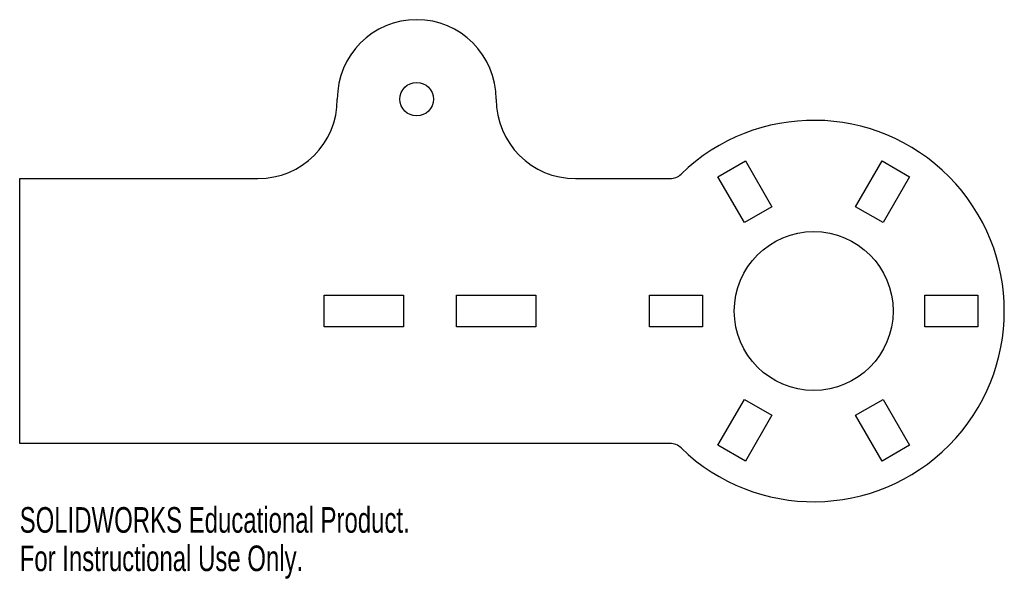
# Model space of a CAD drawing. Header units: millimetres. Extents: x -150 to 36, y -51 to 55.
import ezdxf

# ---------------------------------------------------------------- set-up
doc = ezdxf.new("R2010")
doc.units = ezdxf.units.MM
doc.styles.add('SLDTEXTSTYLE0', font='TXT', dxfattribs={"width": 0.7})

msp = doc.modelspace()

# ---------------------------------------------------------------- linework, layer by layer
at = {"color": 7, "linetype": 'Continuous', "lineweight": 25}
for p, q in [((-18.1, 25.35), (-12.9, 28.35)), ((-12.9, 28.35), (-7.9, 19.69)), ((7.9, 19.69), (12.9, 28.35)), ((12.9, 28.35), (18.1, 25.35)), ((-150, 25), (-105, 25)), ((-150, -25), (-150, 25)), ((-45, 25), (-27.15, 25)), ((-13.1, 16.69), (-18.1, 25.35)), ((18.1, 25.35), (13.1, 16.69)), ((-7.9, 19.69), (-13.1, 16.69)), ((13.1, 16.69), (7.9, 19.69)), ((-92.5, -3), (-92.5, 3)), ((-92.5, 3), (-77.5, 3)), ((-77.5, 3), (-77.5, -3)), ((-67.5, -3), (-67.5, 3)), ((-67.5, 3), (-52.5, 3)), ((-52.5, 3), (-52.5, -3)), ((-31, -3), (-31, 3)), ((-31, 3), (-21, 3)), ((-21, 3), (-21, -3)), ((21, -3), (21, 3)), ((21, 3), (31, 3)), ((31, 3), (31, -3)), ((-77.5, -3), (-92.5, -3)), ((-52.5, -3), (-67.5, -3)), ((-21, -3), (-31, -3)), ((31, -3), (21, -3)), ((-18.1, -25.35), (-13.1, -16.69)), ((-13.1, -16.69), (-7.9, -19.69)), ((7.9, -19.69), (13.1, -16.69)), ((13.1, -16.69), (18.1, -25.35)), ((-7.9, -19.69), (-12.9, -28.35)), ((12.9, -28.35), (7.9, -19.69)), ((-27.15, -25), (-150, -25)), ((-12.9, -28.35), (-18.1, -25.35)), ((18.1, -25.35), (12.9, -28.35))]:
    msp.add_line(p, q, dxfattribs=at)
for centre, radius in [((-75, 40), 3.17), ((0, 0), 15)]:
    msp.add_circle(centre, radius, dxfattribs=at)
for centre, radius, start, end in [((-75, 40), 15, 0, 180), ((-105, 40), 15, 270, 0), ((-45, 40), 15, 180, 270), ((0, 0), 36, 225.8854, 134.1146), ((-27.15, 28), 3, 270, 314.1146), ((-27.15, -28), 3, 45.8854, 90)]:
    msp.add_arc(centre, radius, start, end, dxfattribs=at)

# ---------------------------------------------------------------- texts
at = {"color": 7, "linetype": 'Continuous', "char_height": 4.8336, "attachment_point": 1, "style": 'SLDTEXTSTYLE0'}
for s, insert in [('SOLIDWORKS Educational Product.', (-150, -37.02)), ('For Instructional Use Only.', (-150, -44.27))]:
    msp.add_mtext(s, dxfattribs=dict(at, insert=insert))

doc.saveas('drawing.dxf')
